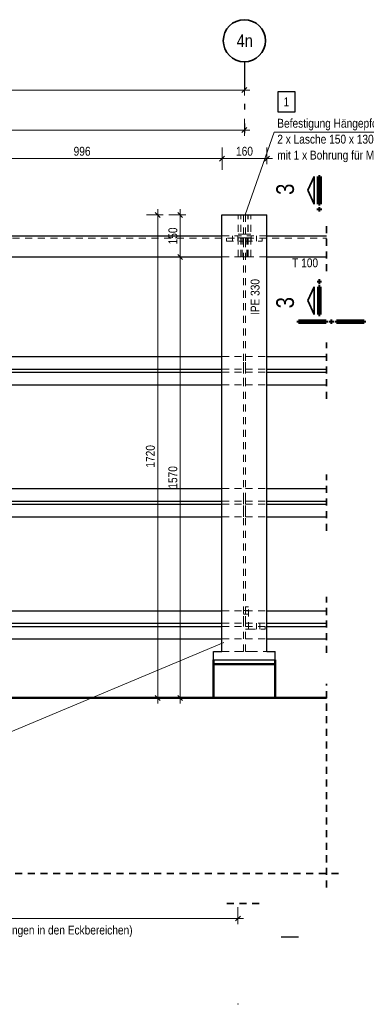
# Model space of a CAD drawing. Header units: millimetres. Extents: x 0 to 91, y -53.4 to 42.
# Tile 74 of 180: x 47.9 to 54, y -28.4 to -10.9. Entities that reach past the tile are written whole.
import ezdxf
from ezdxf.enums import TextEntityAlignment as Align

# ---------------------------------------------------------------- set-up
doc = ezdxf.new("R2010")
doc.units = ezdxf.units.MM
doc.linetypes.add('DASHDOTX2', pattern=[2, 1, -0.5, 0, -0.5])
doc.linetypes.add('HIDDEN', pattern=[0.375, 0.25, -0.125])
doc.layers.add('Achsen', color=7, linetype='Continuous', lineweight=20)
doc.styles.add('Arial Narrow', font='ARIALN.TTF')
doc.dimstyles.new('Arch_Strakon_dimstyle', dxfattribs={"dimtxt": 1, "dimasz": 1, "dimexe": 1.25, "dimexo": 0.0625, "dimgap": 1, "dimtad": 0, "dimdec": 5, "dimzin": 12, "dimdsep": 46, "dimtxsty": 'Arial Narrow', "dimblk": 'Arrowhead_Tick', "dimsah": 1, "dimcen": 0, "dimse1": 1, "dimse2": 1, "dimclrd": 6, "dimclrt": 2, "dimazin": 0, "dimtfac": 1, "dimtdec": 4, "dimtmove": 0, "dimatfit": 3, "dimldrblk": 'NONE', "dimfxl": 1, "dimtvp": 1, "dimtolj": 1, "dimtzin": 0, "dimlwd": 13, "dimarcsym": 2})

# ---------------------------------------------------------------- blocks, each defined once
blk = doc.blocks.new('Arrowhead_Tick')
at = {"color": 0, "linetype": 'Continuous', "lineweight": -2}
for p, q in [((0, 20), (0, -10)), ((-1, 0), (0, 0)), ((10, 0), (0, 0))]:
    blk.add_line(p, q, dxfattribs=at)
at = {"color": 2, "linetype": 'Continuous', "lineweight": 35}
blk.add_line((4.4, 4.4), (-4.4, -4.4), dxfattribs=at)
blk = doc.blocks.new('*D103')
at = {"color": 6, "linetype": 'Continuous', "lineweight": 13}
blk.add_line((50.708, -15.098), (50.708, -14.368), dxfattribs=at)
at = {"layer": 'Defpoints', "color": 0}
for p in [(50.708, -14.358), (51.737, -14.358), (51.737, -15.108)]:
    blk.add_point(p, dxfattribs=at)
at = {"color": 6, "lineweight": 13, "xscale": 0.01, "yscale": 0.01, "zscale": 0.01}
for p, rotation in [((50.708, -14.358), 90), ((50.708, -15.108), 270)]:
    blk.add_blockref('Arrowhead_Tick', p, dxfattribs=dict(at, rotation=rotation))
at = {"color": 2, "lineweight": 18, "insert": (50.578, -14.733), "char_height": 0.1575, "attachment_point": 5, "rotation": 90, "style": 'Arial Narrow'}
blk.add_mtext('\\A1;150', dxfattribs=at)
blk = doc.blocks.new('_None')
blk = doc.blocks.new('*D106')
at = {"color": 6, "linetype": 'Continuous', "lineweight": 13}
blk.add_line((30.91, -12.135), (51.84, -12.135), dxfattribs=at)
at = {"layer": 'Defpoints', "color": 0}
for p in [(51.85, -12.135), (30.9, -12.904), (51.85, -12.904)]:
    blk.add_point(p, dxfattribs=at)
at = {"color": 6, "lineweight": 13, "xscale": 0.01, "yscale": 0.01, "zscale": 0.01, "rotation": 180}
blk.add_blockref('Arrowhead_Tick', (30.9, -12.135), dxfattribs=at)
at = {"color": 6, "lineweight": 13, "xscale": 0.01, "yscale": 0.01, "zscale": 0.01}
blk.add_blockref('Arrowhead_Tick', (51.85, -12.135), dxfattribs=at)
at = {"color": 2, "lineweight": 18, "insert": (41.375, -12.004), "char_height": 0.1575, "attachment_point": 5, "style": 'Arial Narrow'}
blk.add_mtext('\\A1;4190', dxfattribs=at)
blk = doc.blocks.new('*D107')
at = {"color": 6, "linetype": 'Continuous', "lineweight": 13}
blk.add_line((40.359, -12.849), (51.84, -12.849), dxfattribs=at)
at = {"layer": 'Defpoints', "color": 0}
for p in [(51.85, -12.849), (51.85, -12.904), (40.349, -14.355)]:
    blk.add_point(p, dxfattribs=at)
at = {"color": 6, "lineweight": 13, "xscale": 0.01, "yscale": 0.01, "zscale": 0.01, "rotation": 180}
blk.add_blockref('Arrowhead_Tick', (40.349, -12.849), dxfattribs=at)
at = {"color": 6, "lineweight": 13, "xscale": 0.01, "yscale": 0.01, "zscale": 0.01}
blk.add_blockref('Arrowhead_Tick', (51.85, -12.849), dxfattribs=at)
at = {"color": 2, "lineweight": 18, "insert": (46.099, -12.718), "char_height": 0.1575, "attachment_point": 5, "style": 'Arial Narrow'}
blk.add_mtext('\\A1;2300', dxfattribs=at)
blk = doc.blocks.new('*D108')
at = {"color": 6, "linetype": 'Continuous', "lineweight": 13}
blk.add_line((38.708, -22.947), (38.708, -14.365), dxfattribs=at)
at = {"layer": 'Defpoints', "color": 0}
for p in [(38.708, -14.355), (40.286, -14.355), (53.31, -22.957)]:
    blk.add_point(p, dxfattribs=at)
at = {"color": 6, "lineweight": 13, "xscale": 0.01, "yscale": 0.01, "zscale": 0.01}
for p, rotation in [((38.708, -14.355), 90), ((38.708, -22.957), 270)]:
    blk.add_blockref('Arrowhead_Tick', p, dxfattribs=dict(at, rotation=rotation))
at = {"color": 2, "lineweight": 18, "insert": (38.578, -18.656), "char_height": 0.1575, "attachment_point": 5, "rotation": 90, "style": 'Arial Narrow'}
blk.add_mtext('\\A1;1720', dxfattribs=at)
blk = doc.blocks.new('*D109')
at = {"color": 6, "linetype": 'Continuous', "lineweight": 13}
blk.add_line((50.308, -22.947), (50.308, -14.368), dxfattribs=at)
at = {"layer": 'Defpoints', "color": 0}
for p in [(50.308, -14.358), (51.452, -14.358), (51.3, -22.957)]:
    blk.add_point(p, dxfattribs=at)
at = {"color": 6, "lineweight": 13, "xscale": 0.01, "yscale": 0.01, "zscale": 0.01}
for p, rotation in [((50.308, -14.358), 90), ((50.308, -22.957), 270)]:
    blk.add_blockref('Arrowhead_Tick', p, dxfattribs=dict(at, rotation=rotation))
at = {"color": 2, "lineweight": 18, "insert": (50.178, -18.657), "char_height": 0.1575, "attachment_point": 5, "rotation": 90, "style": 'Arial Narrow'}
blk.add_mtext('\\A1;1720', dxfattribs=at)
blk = doc.blocks.new('*D133')
at = {"color": 6, "linetype": 'Continuous', "lineweight": 13}
blk.add_line((50.708, -22.947), (50.708, -15.118), dxfattribs=at)
at = {"layer": 'Defpoints', "color": 0}
for p in [(50.708, -15.108), (51.452, -15.108), (51.3, -22.957)]:
    blk.add_point(p, dxfattribs=at)
at = {"color": 6, "lineweight": 13, "xscale": 0.01, "yscale": 0.01, "zscale": 0.01}
for p, rotation in [((50.708, -15.108), 90), ((50.708, -22.957), 270)]:
    blk.add_blockref('Arrowhead_Tick', p, dxfattribs=dict(at, rotation=rotation))
at = {"color": 2, "lineweight": 18, "insert": (50.578, -19.032), "char_height": 0.1575, "attachment_point": 5, "rotation": 90, "style": 'Arial Narrow'}
blk.add_mtext('\\A1;1570', dxfattribs=at)
blk = doc.blocks.new('*D138')
at = {"color": 6, "linetype": 'Continuous', "lineweight": 13}
blk.add_line((46.484, -13.357), (51.442, -13.357), dxfattribs=at)
at = {"layer": 'Defpoints', "color": 0}
for p in [(51.452, -13.357), (51.452, -14.358), (46.474, -14.683)]:
    blk.add_point(p, dxfattribs=at)
at = {"color": 6, "lineweight": 13, "xscale": 0.01, "yscale": 0.01, "zscale": 0.01, "rotation": 180}
blk.add_blockref('Arrowhead_Tick', (46.474, -13.357), dxfattribs=at)
at = {"color": 6, "lineweight": 13, "xscale": 0.01, "yscale": 0.01, "zscale": 0.01}
blk.add_blockref('Arrowhead_Tick', (51.452, -13.357), dxfattribs=at)
at = {"color": 2, "lineweight": 18, "insert": (48.963, -13.226), "char_height": 0.1575, "attachment_point": 5, "style": 'Arial Narrow'}
blk.add_mtext('\\A1;996', dxfattribs=at)
blk = doc.blocks.new('*D139')
at = {"color": 6, "linetype": 'Continuous', "lineweight": 13}
blk.add_line((51.462, -13.357), (52.242, -13.357), dxfattribs=at)
at = {"layer": 'Defpoints', "color": 0}
for p in [(52.252, -13.357), (51.452, -14.358), (52.252, -14.358)]:
    blk.add_point(p, dxfattribs=at)
at = {"color": 6, "lineweight": 13, "xscale": 0.01, "yscale": 0.01, "zscale": 0.01, "rotation": 180}
blk.add_blockref('Arrowhead_Tick', (51.452, -13.357), dxfattribs=at)
at = {"color": 6, "lineweight": 13, "xscale": 0.01, "yscale": 0.01, "zscale": 0.01}
blk.add_blockref('Arrowhead_Tick', (52.252, -13.357), dxfattribs=at)
at = {"color": 2, "lineweight": 18, "insert": (51.852, -13.226), "char_height": 0.1575, "attachment_point": 5, "style": 'Arial Narrow'}
blk.add_mtext('\\A1;160', dxfattribs=at)
blk = doc.blocks.new('*D140')
at = {"color": 6, "linetype": 'Continuous', "lineweight": 13}
blk.add_line((40.471, -26.885), (51.726, -26.885), dxfattribs=at)
at = {"layer": 'Defpoints', "color": 0}
for p in [(51.736, -26.885), (40.461, -28.407), (51.736, -28.407)]:
    blk.add_point(p, dxfattribs=at)
at = {"color": 6, "lineweight": 13, "xscale": 0.01, "yscale": 0.01, "zscale": 0.01, "rotation": 180}
blk.add_blockref('Arrowhead_Tick', (40.461, -26.885), dxfattribs=at)
at = {"color": 6, "lineweight": 13, "xscale": 0.01, "yscale": 0.01, "zscale": 0.01}
blk.add_blockref('Arrowhead_Tick', (51.736, -26.885), dxfattribs=at)
at = {"color": 2, "lineweight": 18, "insert": (46.099, -26.754), "char_height": 0.1575, "attachment_point": 5, "style": 'Arial Narrow'}
blk.add_mtext('\\A1;2255', dxfattribs=at)

msp = doc.modelspace()

# ---------------------------------------------------------------- linework, layer by layer
at = {"color": 5, "linetype": 'Continuous', "lineweight": 18}
for p, q in [((52.3776054, -12.8857747), (51.8659452, -14.3590499)), ((55.6575416, -12.8857747), (52.3776054, -12.8857747)), ((47.0603899, -23.8265688), (51.4848168, -21.9718848))]:
    msp.add_line(p, q, dxfattribs=at)
at = {"color": 2, "linetype": 'Continuous', "lineweight": 35}
for p, q in [((52.9782871, -13.9203712), (53.0907863, -13.6728679)), ((53.0907863, -13.6728679), (53.0907863, -14.1678687)), ((53.0907863, -14.1678687), (52.9782871, -13.9203712)), ((53.0907767, -15.6376162), (52.9782775, -15.8851195)), ((53.0907767, -16.1326113), (53.0907767, -15.6376162)), ((52.9782775, -15.8851195), (53.0907767, -16.1326113))]:
    msp.add_line(p, q, dxfattribs=at)
at = {"color": 1, "linetype": 'Continuous', "lineweight": 70}
for p, q in [((53.1657871, -14.1678687), (53.1657871, -13.6728679)), ((53.1657871, -13.6728679), (53.195782, -13.6728679)), ((53.195782, -13.6728679), (53.195782, -14.1678687)), ((53.195782, -14.1678687), (53.1657871, -14.1678687)), ((53.1657871, -14.2728683), (53.1657871, -14.2428695)), ((53.1657871, -14.2428695), (53.195782, -14.2428695)), ((53.195782, -14.2728683), (53.1657871, -14.2728683)), ((53.195782, -14.2428695), (53.195782, -14.2728683)), ((53.195782, -15.5326109), (53.1657775, -15.5326109)), ((53.1657775, -15.5326109), (53.1657775, -15.5626173)), ((53.1657775, -15.5626173), (53.195782, -15.5626173)), ((53.195782, -15.5626173), (53.195782, -15.5326109)), ((53.195782, -15.6376162), (53.1657775, -15.6376162)), ((53.1657775, -15.6376162), (53.1657775, -16.1326113)), ((53.195782, -16.1326113), (53.195782, -15.6376162)), ((52.8113278, -16.2733592), (52.8113278, -16.2433642)), ((52.8113278, -16.2433642), (53.3063287, -16.2433642)), ((53.3063287, -16.2733592), (52.8113278, -16.2733592)), ((53.1657775, -16.1326113), (53.195782, -16.1326113)), ((53.3063287, -16.2433642), (53.3063287, -16.2733592)), ((53.3813275, -16.2733592), (53.3813275, -16.2433642)), ((53.3813275, -16.2433642), (53.4113282, -16.2433642)), ((53.4113282, -16.2733592), (53.3813275, -16.2733592)), ((53.4113282, -16.2433642), (53.4113282, -16.2733592)), ((53.4863271, -16.2733592), (53.4863271, -16.2433642)), ((53.4863271, -16.2433642), (53.9813279, -16.2433642)), ((53.9813279, -16.2733592), (53.4863271, -16.2733592)), ((53.9813279, -16.2433642), (53.9813279, -16.2733592))]:
    msp.add_line(p, q, dxfattribs=at)
at = {"color": 6, "linetype": 'HIDDEN', "lineweight": 13, "ltscale": 0.5}
for p, q in [((51.7366411, -15.1077482), (51.7366411, -14.3577482)), ((51.7866411, -15.1077482), (51.7866411, -14.3577482)), ((51.7891411, -15.1077482), (51.7891411, -14.3577482)), ((51.8328911, -22.1319988), (51.8328911, -14.3577482)), ((51.8703911, -22.1319988), (51.8703911, -14.3577482)), ((51.9141411, -15.1077482), (51.9141411, -14.3577482)), ((51.9166411, -15.1077482), (51.9166411, -14.3577482)), ((51.9666411, -15.1077482), (51.9666411, -14.3577482)), ((51.7366411, -14.7002482), (51.7866411, -14.7002482)), ((51.7891411, -14.7002482), (51.9141411, -14.7002482)), ((51.9166411, -14.7002482), (51.9666411, -14.7002482)), ((40.5236742, -14.7752482), (51.8088911, -14.7752482)), ((51.4516411, -14.7327482), (51.8088911, -14.7327482)), ((51.5338911, -14.8252482), (51.5338911, -14.7752482)), ((51.5338911, -14.8252482), (51.8338911, -14.8252482)), ((51.6363911, -14.7752482), (51.6363911, -14.7327482)), ((51.6363911, -14.8252482), (51.6363911, -14.7752482)), ((51.7313911, -14.7752482), (51.7313911, -14.7327482)), ((51.7313911, -14.8252482), (51.7313911, -14.7752482)), ((51.7366411, -14.7652482), (51.7866411, -14.7652482)), ((51.7891411, -14.7652482), (51.9141411, -14.7652482)), ((51.8088911, -15.1077482), (51.8088911, -14.7327482)), ((51.8088911, -14.7752482), (51.8338911, -14.7752482)), ((51.8338911, -14.8252482), (51.8338911, -14.7752482)), ((51.8684259, -14.7752482), (51.8943911, -14.7752482)), ((51.8684259, -14.8252482), (51.8684259, -14.7752482)), ((51.8684259, -14.8252482), (52.1684259, -14.8252482)), ((51.8943911, -14.7327482), (52.2516411, -14.7327482)), ((51.8943911, -15.1077482), (51.8943911, -14.7327482)), ((51.8943911, -14.7752482), (53.3099997, -14.7752482)), ((51.9166411, -14.7652482), (51.9666411, -14.7652482)), ((51.9709259, -14.7752482), (51.9709259, -14.7327482)), ((51.9709259, -14.8252482), (51.9709259, -14.7752482)), ((52.0659259, -14.7752482), (52.0659259, -14.7327482)), ((52.0659259, -14.8252482), (52.0659259, -14.7752482)), ((52.1684259, -14.8252482), (52.1684259, -14.7752482)), ((51.4516411, -15.1077482), (51.8088911, -15.1077482)), ((51.8088911, -15.1077482), (51.8943911, -15.1077482)), ((51.8943911, -15.1077482), (52.2516411, -15.1077482)), ((51.4516411, -16.8819988), (51.8338911, -16.8819988)), ((51.8338911, -17.1044988), (51.8338911, -16.8819988)), ((51.8693911, -16.8819988), (52.2516411, -16.8819988)), ((51.8693911, -17.1044988), (51.8693911, -16.8819988)), ((51.4516411, -17.1044988), (51.8338911, -17.1044988)), ((51.4516411, -17.1594988), (51.8338911, -17.1594988)), ((51.8338911, -17.1594988), (51.8338911, -17.1044988)), ((51.8338911, -17.3819988), (51.8338911, -17.1594988)), ((51.8693911, -17.1044988), (52.2516411, -17.1044988)), ((51.8693911, -17.1594988), (51.8693911, -17.1044988)), ((51.8693911, -17.1594988), (52.2516411, -17.1594988)), ((51.8693911, -17.3819988), (51.8693911, -17.1594988)), ((51.4516411, -17.3819988), (51.8338911, -17.3819988)), ((51.8693911, -17.3819988), (52.2516411, -17.3819988)), ((51.4516411, -19.2319988), (51.8338911, -19.2319988)), ((51.8338911, -19.4544988), (51.8338911, -19.2319988)), ((51.8693911, -19.2319988), (52.2516411, -19.2319988)), ((51.8693911, -19.4544988), (51.8693911, -19.2319988)), ((51.4516411, -19.4544988), (51.8338911, -19.4544988)), ((51.8338911, -19.5094988), (51.8338911, -19.4544988)), ((51.8693911, -19.4544988), (52.2516411, -19.4544988)), ((51.8693911, -19.5094988), (51.8693911, -19.4544988)), ((51.4516411, -19.5094988), (51.8338911, -19.5094988)), ((51.8338911, -19.7319988), (51.8338911, -19.5094988)), ((51.8693911, -19.5094988), (52.2516411, -19.5094988)), ((51.8693911, -19.7319988), (51.8693911, -19.5094988)), ((51.4516411, -19.7319988), (51.8338911, -19.7319988)), ((51.8693911, -19.7319988), (52.2516411, -19.7319988)), ((51.8703911, -21.3344988), (51.9203911, -21.3344988)), ((51.9203911, -21.7344988), (51.9203911, -21.3344988)), ((51.4516411, -21.4069988), (51.8338911, -21.4069988)), ((51.8328911, -21.4019988), (51.8703911, -21.4019988)), ((51.8328911, -21.4669988), (51.8703911, -21.4669988)), ((51.8338911, -21.6294988), (51.8338911, -21.4069988)), ((51.8693911, -21.4069988), (52.2516411, -21.4069988)), ((51.8693911, -21.6294988), (51.8693911, -21.4069988)), ((51.8703911, -21.4019988), (51.9203911, -21.4019988)), ((51.8703911, -21.4669988), (51.9203911, -21.4669988)), ((51.4516411, -21.629354), (51.8338911, -21.6293522)), ((51.4516411, -21.6844988), (51.8338911, -21.6844988)), ((51.8338911, -21.6844988), (51.8338911, -21.6294988)), ((51.8338911, -21.9069988), (51.8338911, -21.6844988)), ((51.8693911, -21.629352), (52.2516411, -21.6293502)), ((51.8693911, -21.6844988), (51.8693911, -21.6294988)), ((51.8693911, -21.6844988), (52.2516411, -21.6844988)), ((51.8693911, -21.9069988), (51.8693911, -21.6844988)), ((51.8703911, -21.734352), (51.9203911, -21.7343517)), ((51.9203911, -21.7343517), (52.2203911, -21.7343503)), ((52.0628911, -21.6844988), (52.0628911, -21.6294988)), ((52.0628911, -21.7344988), (52.0628911, -21.6844988)), ((52.1278911, -21.6844988), (52.1278911, -21.6294988)), ((52.1278911, -21.7344988), (52.1278911, -21.6844988)), ((52.2203911, -21.7344988), (52.2203911, -21.6844988)), ((51.4516411, -21.9069988), (51.8338911, -21.9069988)), ((51.8693911, -21.9069988), (52.2516411, -21.9069988)), ((51.4516411, -22.1319988), (51.7428911, -22.1319988)), ((51.7428911, -22.1319988), (51.7707027, -22.1319988)), ((51.7707027, -22.1319988), (51.7957918, -22.1319988)), ((51.7957918, -22.1319988), (51.8157027, -22.1319988)), ((51.8157027, -22.1319988), (51.8284862, -22.1319988)), ((51.8284862, -22.1319988), (51.8328911, -22.1319988)), ((51.8703911, -22.1319988), (51.874796, -22.1319988)), ((51.874796, -22.1319988), (51.8875796, -22.1319988)), ((51.8875796, -22.1319988), (51.9074905, -22.1319988)), ((51.9074905, -22.1319988), (51.9325796, -22.1319988)), ((51.9325796, -22.1319988), (51.9603911, -22.1319988)), ((51.9603911, -22.1319988), (52.2516411, -22.1319988))]:
    msp.add_line(p, q, dxfattribs=at)
at = {"color": 2, "linetype": 'HIDDEN', "lineweight": 35, "ltscale": 0.5}
for p, q in [((53.3099997, -15.3577482), (53.3099997, -14.4827482)), ((53.3099997, -17.6319988), (53.3099997, -16.6319988)), ((53.3099997, -19.9819988), (53.3099997, -18.9819988)), ((53.3099997, -22.1569988), (53.3099997, -21.1569988)), ((53.3099997, -26.3353254), (53.3099997, -22.7069988)), ((27.747608, -26.0853254), (53.5599997, -26.0853254)), ((51.5391411, -26.6192007), (52.1641411, -26.6192007))]:
    msp.add_line(p, q, dxfattribs=at)
at = {"color": 9, "linetype": 'Continuous', "lineweight": 0}
msp.add_circle((51.7362073, -28.4074648), 0.00555, dxfattribs=at)
at = {"layer": 'Achsen', "color": 3, "linetype": 'DASHDOTX2', "lineweight": 25, "ltscale": 0.5}
msp.add_line((51.8495908, -11.6326892), (51.8495908, -12.9044538), dxfattribs=at)
at = {"layer": 'Achsen', "color": 3, "linetype": 'Continuous', "lineweight": 25}
for p, q in [((52.7510058, -12.167311), (52.4465394, -12.167311)), ((52.4465394, -12.167311), (52.4465394, -12.524811)), ((52.7510058, -12.524811), (52.7510058, -12.167311)), ((52.4465394, -12.524811), (52.7510058, -12.524811)), ((51.4516411, -14.3577482), (52.2516411, -14.3577482)), ((51.4516411, -22.1319988), (51.4516411, -14.3577482)), ((52.2516411, -22.1319988), (52.2516411, -14.3577482)), ((40.5236742, -14.7327482), (51.4516411, -14.7327482)), ((52.2516411, -14.7327482), (53.3099997, -14.7327482)), ((40.7486742, -15.1077482), (51.4516411, -15.1077482)), ((52.2516411, -15.1077482), (53.3099997, -15.1077482)), ((40.7486742, -16.8819988), (51.4516411, -16.8819988)), ((52.2516411, -16.8819988), (53.3099997, -16.8819988)), ((40.7486742, -17.1044988), (51.4516411, -17.1044988)), ((40.7486742, -17.1594988), (51.4516411, -17.1594988)), ((52.2516411, -17.1044988), (53.3099997, -17.1044988)), ((52.2516411, -17.1594988), (53.3099997, -17.1594988)), ((40.7486742, -17.3819988), (51.4516411, -17.3819988)), ((52.2516411, -17.3819988), (53.3099997, -17.3819988)), ((40.7486742, -19.2319988), (51.4516411, -19.2319988)), ((52.2516411, -19.2319988), (53.3099997, -19.2319988)), ((40.7486742, -19.4544988), (51.4516411, -19.4544988)), ((52.2516411, -19.4544988), (53.3099997, -19.4544988)), ((40.7486742, -19.5094988), (51.4516411, -19.5094988)), ((52.2516411, -19.5094988), (53.3099997, -19.5094988)), ((40.7486742, -19.7319988), (51.4516411, -19.7319988)), ((52.2516411, -19.7319988), (53.3099997, -19.7319988)), ((40.7486742, -21.4069988), (51.4516411, -21.4069988)), ((52.2516411, -21.4069988), (53.3099997, -21.4069988)), ((40.7486742, -21.6294042), (51.4516411, -21.629354)), ((40.7486742, -21.6844988), (51.4516411, -21.6844988)), ((52.2516411, -21.6293502), (53.3099997, -21.6293453)), ((52.2516411, -21.6844988), (53.3099997, -21.6844988)), ((40.7486742, -21.9069988), (51.4516411, -21.9069988)), ((52.2516411, -21.9069988), (53.3099997, -21.9069988)), ((51.2998242, -22.1319988), (51.4516411, -22.1319988)), ((51.2998242, -22.2819988), (51.2998242, -22.1319988)), ((52.2516411, -22.1319988), (52.3998242, -22.1319988)), ((52.3998242, -22.2819988), (52.3998242, -22.1319988)), ((51.2998242, -22.2820433), (52.3998242, -22.282048)), ((52.8105275, -27.2202125), (52.5060611, -27.2202125))]:
    msp.add_line(p, q, dxfattribs=at)
at = {"layer": 'Achsen', "color": 4, "linetype": 'Continuous', "lineweight": 50}
for p, q in [((51.2998242, -22.3569988), (51.2998242, -22.2819988)), ((51.2998242, -22.3569988), (52.3998242, -22.3569988)), ((51.2998242, -22.9569988), (51.2998242, -22.3569988)), ((52.3998242, -22.3569988), (52.3998242, -22.2819988)), ((52.3998242, -22.9569988), (52.3998242, -22.3569988)), ((31.0976046, -22.9569988), (53.3099997, -22.9569988))]:
    msp.add_line(p, q, dxfattribs=at)
at = {"layer": 'Achsen', "color": 2, "linetype": 'Continuous', "lineweight": 35}
msp.add_circle((51.8495908, -11.2576892), 0.375, dxfattribs=at)

# ---------------------------------------------------------------- texts
at = {"color": 2, "lineweight": 35, "style": 'Arial Narrow'}
for s, p in [('Befestigung Hängepfosten 25 x 150 mm', (52.43513, -12.8052402)), ('2 x Lasche 150 x 130 x 10 mm', (52.43513, -13.0887402)), ('mit 1 x Bohrung für M 12', (52.43513, -13.3722402)), ('T 100', (52.7000497, -15.2896257))]:
    msp.add_text(s, height=0.1575, dxfattribs=at).set_placement(p)
at = {"color": 1, "lineweight": 70, "style": 'Arial Narrow'}
for p in [(52.7319604, -14.0021176), (52.7319604, -16.0213107)]:
    msp.add_text('3', height=0.315, rotation=90, dxfattribs=at).set_placement(p)
at = {"color": 2, "lineweight": 35, "style": 'Arial Narrow'}
msp.add_text('IPE 330', height=0.1575, rotation=90, dxfattribs=at).set_placement((52.1188564, -16.1416769))
at = {"layer": 'Achsen', "color": 4, "lineweight": 50, "style": 'Arial Narrow'}
msp.add_text('4n', height=0.225, dxfattribs=at).set_placement((51.8575908, -11.2576892), align=Align.MIDDLE_CENTER)
at = {"layer": 'Achsen', "color": 2, "lineweight": 35, "style": 'Arial Narrow'}
for s, p in [('1', (52.5465394, -12.424811)), ('(Geländerabmessungen variieren: Achse1n /  An /  Sonderlängen in den Eckbereichen)', (42.8902839, -27.1699046))]:
    msp.add_text(s, height=0.1575, dxfattribs=at).set_placement(p)

# ---------------------------------------------------------------- dimensions: what is measured, and where the dimension line sits
at = {"lineweight": 18}
for base, p1, p2, text, picture, middle in [((51.8495908, -12.1348286), (30.8995908, -12.9044538), (51.8495908, -12.9044538), '4190', '*D106', (41.3745908, -12.1348286)), ((51.8495908, -12.8486049), (40.3486742, -14.3552482), (51.8495908, -12.9044538), '2300', '*D107', (46.0991325, -12.8486049)), ((51.4516411, -13.3566308), (46.4736411, -14.6827482), (51.4516411, -14.3577482), '996', '*D138', (48.9626411, -13.3566308)), ((52.2516411, -13.3566308), (51.4516411, -14.3577482), (52.2516411, -14.3577482), '160', '*D139', (51.8516411, -13.3566308)), ((51.7362073, -26.8848286), (40.4611742, -28.4074648), (51.7362073, -28.4074648), '2255', '*D140', (46.0986908, -26.8848286))]:
    dim = msp.add_linear_dim(base=base, p1=p1, p2=p2, text=text, dimstyle='Arch_Strakon_dimstyle', override={"dimscale": 0.01, "dimtxt": 15.75, "dimasz": 1, "dimgap": 5, "dimtad": 1, "dimjust": 0, "dimtih": 0, "dimtoh": 0, "dimdec": 3, "dimdsep": 46, "dimtxsty": 'Arial Narrow', "dimclrd": 6, "dimclrt": 2, "dimtix": 1, "dimtofl": 255, "dimtmove": 0, "dimatfit": 2, "dimfxl": 0, "dimfxlon": 0, "dimtvp": 31.746032, "dimlwd": 13}, dxfattribs=at)
    dim.commit()
    dim.dimension.update_dxf_attribs({"geometry": picture, "text_midpoint": middle, "dimtype": 160})
for base, p1, p2, text, picture, middle in [((38.7080709, -14.3552482), (53.3099997, -22.9569988), (40.2861742, -14.3552482), '1720', '*D108', (38.7080709, -18.6561235)), ((50.3080709, -14.3577482), (51.2998242, -22.9569988), (51.4516411, -14.3577482), '1720', '*D109', (50.3080709, -18.6573735)), ((50.7080709, -14.3577482), (51.7366411, -15.1077482), (51.7366411, -14.3577482), '150', '*D103', (50.7080709, -14.7327482)), ((50.7080709, -15.1077482), (51.2998242, -22.9569988), (51.4516411, -15.1077482), '1570', '*D133', (50.7080709, -19.0323735))]:
    dim = msp.add_linear_dim(base=base, p1=p1, p2=p2, angle=90, text=text, dimstyle='Arch_Strakon_dimstyle', override={"dimscale": 0.01, "dimtxt": 15.75, "dimasz": 1, "dimgap": 5, "dimtad": 1, "dimjust": 0, "dimtih": 0, "dimtoh": 0, "dimdec": 3, "dimdsep": 46, "dimtxsty": 'Arial Narrow', "dimclrd": 6, "dimclrt": 2, "dimtix": 1, "dimtofl": 255, "dimtmove": 0, "dimatfit": 2, "dimfxl": 0, "dimfxlon": 0, "dimtvp": 31.746032, "dimlwd": 13}, dxfattribs=at)
    dim.commit()
    dim.dimension.update_dxf_attribs({"geometry": picture, "text_midpoint": middle, "dimtype": 160})

doc.saveas('drawing.dxf')
